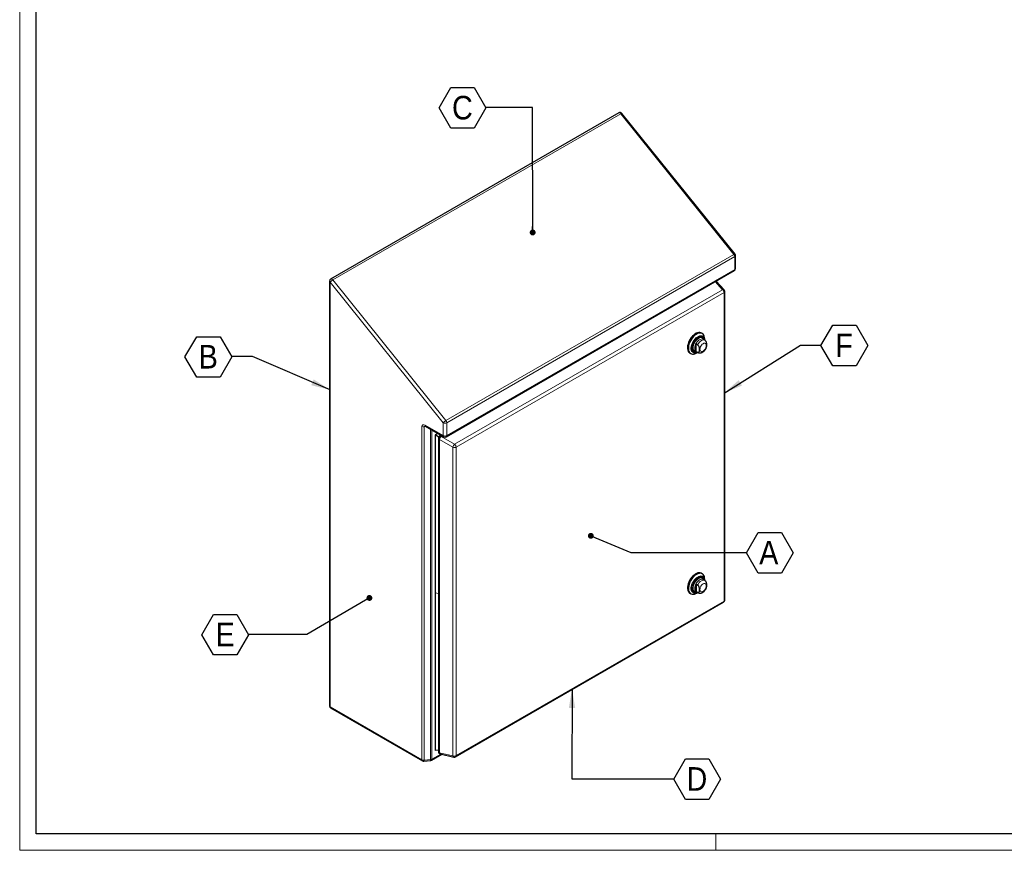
# Model space of a CAD drawing. Header units: millimetres. Extents: x 0 to 3364, y 0 to 2376.
# Tile 1 of 4: x 0 to 1194, y 0 to 1008. Entities that reach past the tile are written whole.
import ezdxf

# ---------------------------------------------------------------- set-up
doc = ezdxf.new("R2010")
doc.units = ezdxf.units.MM
doc.header["$LTSCALE"] = 4
doc.layers.add('FORMAT', color=7, linetype='Continuous')
doc.styles.add('SLDTEXTSTYLE3', font='GOTHIC.TTF', dxfattribs={"width": 0.913})
doc.styles.get("Standard").update_dxf_attribs({"font": 'GOTHIC.TTF'})
doc.dimstyles.new('SLDDIMSTYLE6', dxfattribs={"dimtxt": 0.18, "dimasz": 7.164103, "dimexe": 0, "dimexo": 0.0625, "dimgap": 0, "dimtad": 0, "dimtih": 1, "dimtoh": 1, "dimdec": 0, "dimrnd": 1e-09, "dimzin": 0, "dimdsep": 46, "dimtxsty": 'STANDARD', "dimblk1": 'DOT', "dimblk2": 'DOT', "dimsah": 1, "dimcen": 0.09, "dimadec": 0, "dimazin": 0, "dimtfac": 7.164103, "dimtdec": 0, "dimtofl": 0, "dimtmove": 0, "dimatfit": 3, "dimldrblk": 'DOT', "dimfxl": 1, "dimfrac": 2, "dimtolj": 1, "dimtzin": 0, "dimarcsym": 0})
doc.dimstyles.new('SLDDIMSTYLE7', dxfattribs={"dimtxt": 0.18, "dimasz": 23.283333, "dimexe": 0, "dimexo": 0.0625, "dimgap": 0, "dimtad": 0, "dimtih": 1, "dimtoh": 1, "dimdec": 0, "dimrnd": 1e-09, "dimzin": 0, "dimdsep": 46, "dimtxsty": 'STANDARD', "dimsah": 1, "dimcen": 0.09, "dimadec": 0, "dimazin": 0, "dimtfac": 23.283333, "dimtdec": 0, "dimtofl": 0, "dimtmove": 0, "dimatfit": 3, "dimfxl": 1, "dimfrac": 2, "dimtolj": 1, "dimtzin": 0, "dimarcsym": 0})

# ---------------------------------------------------------------- blocks, each defined once
blk = doc.blocks.new('SW_NOTE_0_12')
at = {"layer": 'FORMAT', "color": 0}
for p, q in [((-56.7, -0.4), (-42.5, 24.1)), ((-42.5, 24.1), (-14.2, 24.1)), ((-14.2, 24.1), (0, -0.4)), ((-42.5, -25), (-56.7, -0.4)), ((0, -0.4), (-14.2, -25)), ((-14.2, -25), (-42.5, -25))]:
    blk.add_line(p, q, dxfattribs=at)
at = {"layer": 'FORMAT', "color": 0, "insert": (-28.6, 14.1), "char_height": 28.6, "attachment_point": 2, "style": 'SLDTEXTSTYLE3'}
blk.add_mtext('C', dxfattribs=at)
blk = doc.blocks.new('_Dot')
at = {"color": 0, "linetype": 'ByBlock', "lineweight": -2}
blk.add_line((-0.5, 0), (-1, 0), dxfattribs=at)
at = {"color": 0, "linetype": 'ByBlock', "const_width": 0.5}
blk.add_lwpolyline([(-0.25, 0, 1), (0.25, 0, 1)], format="xyb", close=True, dxfattribs=at)
blk = doc.blocks.new('SW_NOTE_0_13')
at = {"layer": 'FORMAT', "color": 0}
for p, q in [((0, -0.4), (14.2, 24.1)), ((14.2, 24.1), (42.5, 24.1)), ((42.5, 24.1), (56.7, -0.4)), ((14.2, -25), (0, -0.4)), ((56.7, -0.4), (42.5, -25)), ((42.5, -25), (14.2, -25))]:
    blk.add_line(p, q, dxfattribs=at)
at = {"layer": 'FORMAT', "color": 0, "insert": (28, 14.1), "char_height": 28.6, "attachment_point": 2, "style": 'SLDTEXTSTYLE3'}
blk.add_mtext('F', dxfattribs=at)
blk = doc.blocks.new('SW_NOTE_0_14')
at = {"layer": 'FORMAT', "color": 0}
for p, q in [((0, -0.4), (14.2, 24.1)), ((14.2, 24.1), (42.5, 24.1)), ((42.5, 24.1), (56.7, -0.4)), ((14.2, -25), (0, -0.4)), ((56.7, -0.4), (42.5, -25)), ((42.5, -25), (14.2, -25))]:
    blk.add_line(p, q, dxfattribs=at)
at = {"layer": 'FORMAT', "color": 0, "insert": (27.2, 14.1), "char_height": 28.6, "attachment_point": 2, "style": 'SLDTEXTSTYLE3'}
blk.add_mtext('A', dxfattribs=at)
blk = doc.blocks.new('SW_NOTE_0_15')
at = {"layer": 'FORMAT', "color": 0}
for p, q in [((0, -0.4), (14.2, 24.1)), ((14.2, 24.1), (42.5, 24.1)), ((42.5, 24.1), (56.7, -0.4)), ((14.2, -25), (0, -0.4)), ((56.7, -0.4), (42.5, -25)), ((42.5, -25), (14.2, -25))]:
    blk.add_line(p, q, dxfattribs=at)
at = {"layer": 'FORMAT', "color": 0, "insert": (28, 14.1), "char_height": 28.6, "attachment_point": 2, "style": 'SLDTEXTSTYLE3'}
blk.add_mtext('D', dxfattribs=at)
blk = doc.blocks.new('SW_NOTE_0_16')
at = {"layer": 'FORMAT', "color": 0}
for p, q in [((-56.7, -0.4), (-42.5, 24.1)), ((-42.5, 24.1), (-14.2, 24.1)), ((-14.2, 24.1), (0, -0.4)), ((-42.5, -25), (-56.7, -0.4)), ((0, -0.4), (-14.2, -25)), ((-14.2, -25), (-42.5, -25))]:
    blk.add_line(p, q, dxfattribs=at)
at = {"layer": 'FORMAT', "color": 0, "insert": (-28.3, 14.1), "char_height": 28.6, "attachment_point": 2, "style": 'SLDTEXTSTYLE3'}
blk.add_mtext('E', dxfattribs=at)
blk = doc.blocks.new('SW_NOTE_0_17')
at = {"layer": 'FORMAT', "color": 0}
for p, q in [((-56.7, -0.4), (-42.5, 24.1)), ((-42.5, 24.1), (-14.2, 24.1)), ((-14.2, 24.1), (0, -0.4)), ((-42.5, -25), (-56.7, -0.4)), ((0, -0.4), (-14.2, -25)), ((-14.2, -25), (-42.5, -25))]:
    blk.add_line(p, q, dxfattribs=at)
at = {"layer": 'FORMAT', "color": 0, "insert": (-28.5, 14.1), "char_height": 28.6, "attachment_point": 2, "style": 'SLDTEXTSTYLE3'}
blk.add_mtext('B', dxfattribs=at)

msp = doc.modelspace()

# ---------------------------------------------------------------- linework, layer by layer
at = {"color": 7, "linetype": 'Continuous', "lineweight": 18}
for p, q in [((0.013916, 2375.674475), (0.013916, -0.325525)), ((3344.013916, 19.674475), (20.013916, 19.674475)), ((844.013916, 19.674475), (844.013916, -0.325525)), ((0.013916, -0.325525), (3364.013916, -0.325525))]:
    msp.add_line(p, q, dxfattribs=at)
at = {"color": 7, "linetype": 'Continuous', "lineweight": 25}
for p, q in [((20.013916, 19.674475), (20.013916, 2355.674475)), ((726.393141, 894.586484), (377.082391, 692.933681)), ((867.409926, 723.21891), (730.231211, 893.867928)), ((868.071734, 705.769561), (868.071734, 721.33932)), ((517.260862, 501.518611), (866.571612, 703.171414)), ((375.582269, 690.335534), (375.582269, 175.037938)), ((854.228337, 679.873812), (844.420864, 690.384059)), ((855.034953, 303.382085), (855.034953, 677.82709)), ((827.729085, 626.739888), (826.668425, 627.352194)), ((822.002446, 613.046162), (820.163968, 614.107493)), ((820.163968, 605.162736), (820.163968, 614.107493)), ((830.848295, 618.588526), (828.773688, 619.786171)), ((830.629149, 618.715036), (830.629149, 620.330061)), ((831.467831, 618.137336), (830.830316, 618.560376)), ((812.669562, 603.102826), (813.730223, 602.49052)), ((820.163968, 605.162736), (822.002446, 604.101406)), ((820.274379, 605.06334), (822.348985, 603.865695)), ((820.731263, 603.184562), (822.129839, 603.992205)), ((492.29256, 514.200782), (514.261106, 501.518611)), ((507.114291, 505.644379), (503.758772, 503.707279)), ((508.077068, 501.214126), (503.758772, 503.707279)), ((503.758772, 503.707279), (503.758772, 312.194063)), ((511.030702, 503.383483), (509.175344, 502.312408)), ((507.675222, 499.714262), (507.675222, 119.587419)), ((827.729085, 335.226653), (826.668425, 335.838959)), ((822.002446, 321.532927), (820.163968, 322.594258)), ((820.163968, 322.594258), (820.163968, 313.649501)), ((830.848295, 327.07529), (828.773688, 328.272935)), ((830.629149, 327.201801), (830.629149, 328.816826)), ((503.758772, 312.194063), (503.758772, 120.680846)), ((812.669562, 311.589591), (813.730223, 310.977285)), ((820.163968, 313.649501), (822.002446, 312.588171)), ((820.274379, 313.550105), (822.348985, 312.35246)), ((820.731263, 311.671326), (822.129839, 312.47897)), ((528.587617, 113.195904), (853.534831, 300.783938)), ((377.082391, 172.439792), (488.408079, 108.17284)), ((507.675222, 121.24664), (503.758772, 120.680846)), ((490.211762, 107.786409), (498.04402, 108.583665)), ((499.240094, 108.970096), (511.83413, 116.240478)), ((509.999652, 116.664475), (526.412168, 112.871106)), ((3344.013916, 19.674475), (20.013916, 19.674475))]:
    msp.add_line(p, q, dxfattribs=at)
at = {"color": 8, "linetype": 'Continuous', "lineweight": 18}
for p, q in [((728.953679, 893.497467), (379.642929, 691.844663)), ((866.132394, 722.848449), (728.953679, 893.497467)), ((516.821644, 521.195645), (866.132394, 722.848449)), ((867.193055, 720.114708), (517.882305, 518.461904)), ((867.193055, 704.544949), (867.193055, 720.114708)), ((517.882305, 502.892145), (867.193055, 704.544949)), ((513.639664, 518.461904), (376.460948, 689.110922)), ((376.460948, 689.110922), (376.460948, 173.813326)), ((379.642929, 691.844663), (516.821644, 521.195645)), ((852.403316, 680.026846), (843.327582, 689.752921)), ((527.456102, 492.438812), (852.403316, 680.026846)), ((854.156273, 676.602478), (529.209059, 489.014444)), ((854.156273, 302.157473), (854.156273, 676.602478)), ((822.349324, 603.8655), (822.002446, 604.101406)), ((487.786637, 109.546374), (487.786637, 514.142346)), ((492.807481, 513.903525), (490.428902, 513.661406)), ((490.428902, 513.661406), (490.428902, 109.065434)), ((491.671118, 515.574317), (513.639664, 502.892145)), ((513.639664, 502.892145), (513.639664, 518.461904)), ((517.882305, 518.461904), (517.882305, 502.892145)), ((498.26116, 109.86269), (498.26116, 510.755183)), ((499.861536, 509.831306), (499.861536, 110.34363)), ((512.309877, 502.645031), (511.043586, 501.914017)), ((511.043586, 501.914017), (527.456102, 492.438812)), ((525.367009, 488.820397), (508.954493, 498.295602)), ((508.954493, 498.295602), (508.954493, 118.16876)), ((525.367009, 114.375392), (525.367009, 488.820397)), ((529.209059, 489.014444), (529.209059, 114.569439)), ((503.758772, 312.194063), (507.675222, 311.346385)), ((822.349156, 312.352361), (822.002446, 312.588171)), ((529.209059, 114.569439), (854.156273, 302.157473)), ((376.460948, 173.813326), (487.786637, 109.546374)), ((490.428902, 109.065434), (498.26116, 109.86269)), ((499.861536, 110.34363), (510.578853, 116.530606)), ((508.954493, 118.16876), (525.367009, 114.375392))]:
    msp.add_line(p, q, dxfattribs=at)
at = {"color": 8, "linetype": 'Continuous', "lineweight": 18, "flags": 128}
for points in [[(728.953679, 893.497467), (728.442057, 894.037538), (727.893019, 894.43796), (727.343981, 894.671444), (726.832359, 894.722079), (726.393141, 894.586484)], [(816.581774, 609.253847), (816.710849, 610.841703), (817.093115, 612.517565), (817.71388, 614.217032), (818.549289, 615.874793), (819.567238, 617.427142), (820.728607, 618.814423), (821.988767, 619.983324), (823.299289, 620.888923), (824.609811, 621.49642), (825.86997, 621.782469), (827.03134, 621.736077), (828.049289, 621.359027), (828.884698, 620.665808), (829.505463, 619.683061), (829.670436, 619.268489)], [(821.171127, 604.545658), (820.728607, 604.481102), (819.567238, 604.527494), (818.549289, 604.904544), (817.71388, 605.597762), (817.093115, 606.580509), (816.710849, 607.815018), (816.581774, 609.253847)], [(828.773688, 619.786171), (828.545781, 619.904329), (827.529237, 620.170356), (826.381352, 620.097862), (825.152292, 619.690017), (823.895775, 618.964645), (822.666715, 617.953448), (821.51883, 616.700621), (820.502286, 615.260918), (819.661512, 613.697262), (819.033253, 612.07799), (818.644968, 610.473874), (818.513626, 608.955021)], [(822.002446, 613.046162), (822.947178, 614.632096), (824.064198, 616.057372), (825.300801, 617.254741), (826.59864, 618.167707), (827.896479, 618.753194), (829.133082, 618.983577), (830.250102, 618.847984), (830.848123, 618.588625)], [(824.830873, 607.757376), (824.96339, 608.996226), (825.351912, 610.303653), (825.96996, 611.590556), (826.775417, 612.769235), (827.71339, 613.759366), (828.71996, 614.493473), (829.72653, 614.921527), (830.664504, 615.014357), (831.46996, 614.765638), (832.088009, 614.192318), (832.47653, 613.33347), (832.609048, 612.247621), (832.47653, 611.00877), (832.088009, 609.701344), (831.46996, 608.414441), (830.664504, 607.235761), (829.72653, 606.24563), (828.71996, 605.511524), (827.71339, 605.08347), (826.775417, 604.990639), (825.96996, 605.239359), (825.351912, 605.812678), (824.96339, 606.671527), (824.830873, 607.757376)], [(821.171127, 313.032423), (820.728607, 312.967867), (819.567238, 313.014259), (818.549289, 313.391309), (817.71388, 314.084527), (817.093115, 315.067274), (816.710849, 316.301783), (816.581774, 317.740612), (816.710849, 319.328468), (817.093115, 321.00433), (817.71388, 322.703797), (818.549289, 324.361558), (819.567238, 325.913907), (820.728607, 327.301188), (821.988767, 328.470088), (823.299289, 329.375688), (824.609811, 329.983185), (825.86997, 330.269234), (827.03134, 330.222842), (828.049289, 329.845791), (828.884698, 329.152573), (829.505463, 328.169826), (829.670436, 327.755254)], [(828.773688, 328.272935), (828.545781, 328.391094), (827.529237, 328.65712), (826.381352, 328.584627), (825.152292, 328.176782), (823.895775, 327.451409), (822.666715, 326.440213), (821.51883, 325.187386), (820.502286, 323.747683), (819.661512, 322.184026), (819.033253, 320.564755), (818.644968, 318.960639), (818.513626, 317.441785), (818.644968, 316.074576), (819.033253, 314.918765), (819.661512, 314.024865), (820.274379, 313.550105)], [(822.002446, 321.532927), (822.947178, 323.118861), (824.064198, 324.544137), (825.300801, 325.741506), (826.59864, 326.654472), (827.896479, 327.239959), (829.133082, 327.470341), (830.250102, 327.334749), (830.847956, 327.075486)], [(832.609048, 320.734385), (832.47653, 319.495535), (832.088009, 318.188109), (831.46996, 316.901206), (830.664504, 315.722526), (829.72653, 314.732395), (828.71996, 313.998289), (827.71339, 313.570234), (826.775417, 313.477404), (825.96996, 313.726123), (825.351912, 314.299443), (824.96339, 315.158292), (824.830873, 316.244141), (824.96339, 317.482991), (825.351912, 318.790417), (825.96996, 320.07732), (826.775417, 321.256), (827.71339, 322.246131), (828.71996, 322.980237), (829.72653, 323.408292), (830.664504, 323.501122), (831.46996, 323.252403), (832.088009, 322.679083), (832.47653, 321.820234), (832.609048, 320.734385)]]:
    msp.add_lwpolyline(points, dxfattribs=at)
at = {"color": 7, "linetype": 'Continuous', "lineweight": 25, "flags": 128}
for points in [[(826.668425, 627.352194), (826.233573, 627.573815), (824.959935, 627.943757), (823.549265, 627.984354), (822.038098, 627.694556), (820.465572, 627.081867), (818.872415, 626.162158), (817.299889, 624.959246), (815.788722, 623.504288), (814.378052, 621.834965), (813.104414, 619.994513), (812.000796, 618.030598), (811.095779, 615.994085), (810.412805, 613.937717), (809.969561, 611.914755), (809.777527, 609.977591), (809.841677, 608.176397), (810.160349, 606.557824), (810.72529, 605.163791), (811.521869, 604.030403), (812.529454, 603.187014), (812.669562, 603.102826)], [(830.629149, 620.330061), (830.500953, 622.089808), (830.119685, 623.655967), (829.495221, 624.987975), (828.643733, 626.051333), (827.587275, 626.818502), (826.353208, 627.269612), (824.973493, 627.392979), (823.483866, 627.185408), (821.922906, 626.652276), (820.331041, 625.80739), (818.7495, 624.672633), (817.219244, 623.277393), (815.779906, 621.657807), (814.468764, 619.855821), (813.319775, 617.918106), (812.362699, 615.894848), (811.622322, 613.838448), (811.11782, 611.802165), (810.86226, 609.838738), (810.86226, 607.999019), (811.11782, 606.330657), (811.622322, 604.876859), (812.362699, 603.67528), (813.319775, 602.757038), (814.468764, 602.145917), (815.779906, 601.857744), (817.219244, 601.899983), (818.7495, 602.271539), (820.331041, 602.96279), (820.731263, 603.184562)], [(822.121064, 603.997271), (821.045445, 603.517171), (819.640136, 603.153768), (818.326663, 603.125944), (817.147242, 603.434595), (816.13978, 604.0698), (815.336657, 605.011143), (814.763688, 606.228368), (814.439287, 607.682352), (814.373881, 609.326365), (814.569572, 611.107565), (815.020071, 612.968703), (815.710898, 614.849961), (816.619849, 616.690874), (817.717711, 618.432273), (818.969196, 620.018189), (820.334081, 621.397647), (821.768498, 622.526313), (823.226343, 623.367909), (824.66076, 623.895386), (826.025645, 624.09179), (827.27713, 623.950809), (828.374992, 623.476973), (829.283943, 622.685514), (829.97477, 621.601867), (830.425269, 620.260864), (830.620373, 618.720102)], [(821.330223, 604.453814), (821.13315, 604.379422), (819.815338, 604.051644), (818.588861, 604.048842), (817.495486, 604.371113), (816.572445, 605.007483), (815.851172, 605.936279), (815.35623, 607.125874), (815.104472, 608.535756), (815.104472, 610.117915), (815.35623, 611.818471), (815.851172, 613.579514), (816.572445, 615.341074), (817.495486, 617.043163), (818.588861, 618.627819), (819.815338, 620.041078), (821.13315, 621.234813), (822.497421, 622.168372)], [(822.992395, 621.270223), (821.687642, 620.373135), (820.430046, 619.220728), (819.265061, 617.854655), (818.23479, 616.324288), (817.376472, 614.684939), (816.721128, 612.995858), (816.292444, 611.318093), (816.105914, 609.712283), (816.168279, 608.236465), (816.477285, 606.943981), (817.021765, 605.881543), (817.782038, 605.087552), (818.730628, 604.590702), (819.833249, 604.408954), (821.050049, 604.548874), (821.131055, 604.568791)], [(822.497421, 622.168372), (823.861691, 622.809966), (825.179503, 623.137744), (826.40598, 623.140546), (827.499356, 622.818274), (828.422396, 622.181905), (829.143669, 621.253109), (829.638612, 620.063514), (829.829533, 619.176644)], [(829.630365, 619.291622), (829.263662, 620.236509), (828.608319, 621.168945), (827.75, 621.817302), (826.71973, 622.158144), (825.554744, 622.179153), (824.297148, 621.879571), (822.992395, 621.270223)], [(820.163968, 614.107493), (819.559691, 612.765943), (819.114367, 611.409798), (818.84161, 610.080509), (818.749755, 608.818706), (818.84161, 607.662957), (819.114367, 606.648588), (819.559691, 605.806602), (820.163968, 605.162736)], [(826.668425, 335.838959), (826.526615, 335.917573), (825.292548, 336.368682), (823.912833, 336.49205), (822.423206, 336.284479), (820.862246, 335.751347), (819.270381, 334.906461), (817.68884, 333.771703), (816.158584, 332.376464), (814.719246, 330.756878), (813.408104, 328.954892), (812.259115, 327.017177), (811.302039, 324.993919), (810.561662, 322.937518), (810.05716, 320.901236), (809.8016, 318.937809), (809.8016, 317.09809), (810.05716, 315.429727), (810.561662, 313.97593), (811.302039, 312.77435), (812.259115, 311.856109), (812.669562, 311.589591)], [(820.729654, 334.53354), (819.141663, 333.468777), (817.5948, 332.135519), (816.129129, 330.568296), (814.782609, 328.8077), (813.590114, 326.899328), (812.582529, 324.892607), (811.785951, 322.839509), (811.221009, 320.793208), (810.902337, 318.806703), (810.838187, 316.931444), (811.030221, 315.215998), (811.473465, 313.704794), (812.15644, 312.436972), (813.061456, 311.445368), (814.165074, 310.755664), (815.438712, 310.385722), (816.849382, 310.345125), (818.360549, 310.634923), (819.933075, 311.247612), (820.731263, 311.671326)], [(830.629149, 328.816826), (830.55697, 330.153082), (830.238298, 331.771655), (829.673357, 333.165688), (828.876778, 334.299076), (827.869194, 335.142465), (826.676699, 335.674012), (825.330178, 335.879949), (823.864507, 335.754943), (822.317644, 335.302232), (820.729654, 334.53354)], [(822.121064, 312.484036), (820.687941, 311.882081), (819.301448, 311.601895), (818.017676, 311.658531), (816.877887, 312.050169), (815.918714, 312.76422), (815.170987, 313.777735), (814.658737, 315.058139), (814.398429, 316.564277), (814.398429, 318.247743), (814.658737, 320.054427), (815.170987, 321.926262), (815.918714, 323.803085), (816.877887, 325.624573), (818.017676, 327.332183), (819.301448, 328.87103), (820.687941, 330.191655), (822.132592, 331.251612), (823.588969, 332.016832), (825.010263, 332.462721), (826.350792, 332.574948), (827.56747, 332.349905), (828.621193, 331.794826), (829.478093, 330.927552), (830.110628, 329.775956), (830.498468, 328.377054), (830.620373, 327.206867)], [(815.072799, 317.795316), (815.199218, 319.443705), (815.574168, 321.18192), (816.18488, 322.950767), (817.010559, 324.690011), (818.023087, 326.340424), (819.187982, 327.845803), (820.465577, 329.154884), (821.812363, 330.223088), (823.182478, 331.014039), (824.529265, 331.500801), (825.806859, 331.666799), (826.971755, 331.50638), (827.984282, 331.025006), (828.809961, 330.239071), (829.420674, 329.175338), (829.795624, 327.870031), (829.829533, 327.663409)], [(829.630365, 327.778386), (829.507505, 328.160686), (828.963026, 329.223124), (828.202752, 330.017115), (827.254163, 330.513964), (826.151542, 330.695713), (824.934741, 330.555793), (823.647739, 330.099261), (822.337051, 329.342617), (821.050049, 328.313208), (819.833249, 327.04824), (818.730628, 325.593432), (817.782038, 324.001365), (817.021765, 322.32958), (816.477285, 320.6385), (816.168279, 318.989244), (816.105914, 317.441422), (816.292444, 316.050975), (816.721128, 314.868158), (817.376472, 313.935722), (818.23479, 313.287365), (819.265061, 312.946523), (820.430046, 312.925514), (821.131055, 313.055556)], [(820.163968, 322.594258), (819.559691, 321.252708), (819.114367, 319.896563), (818.84161, 318.567274), (818.749755, 317.305471), (818.84161, 316.149722), (819.114367, 315.135353), (819.559691, 314.293367), (820.163968, 313.649501)], [(821.330223, 312.940579), (820.465577, 312.662116), (819.187982, 312.496118), (818.023087, 312.656538), (817.010559, 313.137911), (816.18488, 313.923847), (815.574168, 314.98758), (815.199218, 316.292887), (815.072799, 317.795316)]]:
    msp.add_lwpolyline(points, dxfattribs=at)
at = {"color": 7, "linetype": 'Continuous', "lineweight": 25}
for centre, start, end in [((727.893019, 891.988338), 38.794571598, 119.997311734), ((865.071734, 721.33932), 0, 38.794571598), ((865.071734, 705.769561), 299.997311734, 0), ((378.582269, 690.335534), 119.997311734, 180), ((852.034953, 677.82709), 0, 43.018972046), ((510.675222, 499.714262), 119.997311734, 180), ((515.760984, 504.116757), 240.002688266, 299.997311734), ((852.034953, 303.382085), 299.997311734, 0), ((378.582269, 175.037938), 180, 240.002688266), ((510.675222, 119.587419), 180, 256.985945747), ((489.907958, 110.770986), 240.002688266, 275.812198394), ((497.740216, 111.568243), 275.812198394, 299.997311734), ((527.087738, 115.794051), 256.985945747, 299.997311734)]:
    msp.add_arc(centre, 3, start, end, dxfattribs=at)
at = {"color": 8, "linetype": 'Continuous', "lineweight": 18}
for centre, radius, start, end in [((729.9734, 892.368977), 1.52096, 80.240932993, 132.101441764), ((867.152115, 721.719959), 1.52096, 80.240932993, 132.101441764), ((862.593256, 719.902671), 4.604683, 2.639287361, 39.772072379), ((866.570363, 721.489039), 1.508818, 294.374658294, 354.305200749), ((865.723049, 704.382689), 1.478934, 305.013332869, 6.298847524), ((866.570363, 705.91928), 1.508818, 294.374658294, 354.305200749), ((377.64806, 690.708979), 2.295491, 29.65297254, 104.266152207), ((377.08364, 690.485253), 1.508818, 185.694799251, 245.625341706), ((385.382262, 681.94555), 11.442569, 120.104407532, 141.229454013), ((853.196692, 678.529577), 1.694479, 52.495253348, 117.918289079), ((849.470182, 676.364495), 4.69213, 2.907262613, 51.309163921), ((853.535354, 677.975538), 1.506929, 294.333235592, 354.34662345), ((825.706254, 619.604552), 3.691465, 38.334487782, 58.08367892), ((822.719879, 608.513941), 4.229317, 174.013677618, 234.674141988), ((819.154268, 608.862992), 4.74848, 245.169315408, 294.898646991), ((489.882843, 518.160098), 4.531712, 242.447328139, 276.920802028), ((493.141124, 515.412057), 1.478934, 173.701152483, 234.986667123), ((522.560977, 511.296532), 11.442569, 120.104407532, 141.229454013), ((515.760984, 522.556037), 4.611066, 242.609672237, 297.390327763), ((513.282506, 518.249868), 4.604683, 2.639287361, 39.772072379), ((515.866543, 496.717205), 7.089977, 132.863186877, 167.136812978), ((509.810628, 500.711824), 1.722049, 44.276173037, 111.648479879), ((515.10967, 502.729885), 1.478934, 173.701152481, 234.986667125), ((515.760984, 506.986278), 4.611066, 242.609672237, 297.390327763), ((516.455248, 502.710453), 1.438577, 304.056350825, 7.255829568), ((509.328727, 499.919185), 1.666154, 187.064791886, 257.02009499), ((532.279059, 487.241999), 7.089977, 132.863186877, 167.136812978), ((524.522968, 488.776461), 4.69213, 2.907262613, 51.309163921), ((527.072121, 493.192403), 4.692744, 248.693880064, 297.08878256), ((824.944902, 327.359204), 4.72535, 4.93202688, 54.342209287), ((819.154283, 317.325128), 4.726145, 245.043805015, 295.024198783), ((852.65634, 302.008753), 1.507288, 305.649756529, 5.662423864), ((853.571624, 303.504508), 1.468441, 293.462125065, 355.217733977), ((377.08364, 175.187657), 1.508818, 185.694799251, 245.625341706), ((377.930954, 173.651066), 1.478934, 173.701152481, 234.986667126), ((509.378939, 119.837621), 1.721991, 188.354540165, 255.730346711), ((489.256643, 109.384114), 1.478934, 173.701152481, 234.986667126), ((489.882843, 113.564126), 4.531712, 242.447328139, 276.920802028), ((488.511007, 108.73309), 1.946477, 330.898613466, 9.83090466), ((496.343265, 109.530347), 1.946477, 330.898613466, 9.83090466), ((497.917819, 113.908366), 4.060219, 274.850849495, 298.601979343), ((498.434479, 110.161938), 1.438577, 304.056350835, 7.255829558), ((510.59587, 118.193944), 1.64157, 180.879030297, 248.703174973), ((527.072121, 118.747398), 4.692744, 248.693880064, 297.08878256), ((527.008386, 114.400576), 1.64157, 180.879030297, 248.703174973), ((527.749795, 114.402319), 1.468802, 304.778924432, 6.533255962)]:
    msp.add_arc(centre, radius, start, end, dxfattribs=at)
for centre, major_axis, ratio, start_param, end_param in [((491.671118, 511.899883), (-3.218008, 3.915757), 0.5556237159, 5.3068922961, 6.8776886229), ((493.792438, 513.124495), (3.356491, -0.615021), 0.3537957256, 2.259554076, 3.2063292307)]:
    msp.add_ellipse(centre, major_axis=major_axis, ratio=ratio, start_param=start_param, end_param=end_param, dxfattribs=at)
at = {"color": 7, "linetype": 'Continuous', "lineweight": 25}
for points, knots in [([(829.728949, 619.23471), (829.696445, 619.424711), (829.598758, 619.995741), (829.253572, 620.843131), (828.806959, 621.649329), (828.415746, 622.026208), (828.276378, 622.16047)], [0, 0, 0, 0, 0.16214571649, 0.4873143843, 0.81735812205, 1, 1, 1, 1]), ([(822.002446, 613.046162), (822.120997, 612.967136), (822.394076, 612.785102), (822.803242, 612.328443), (823.256858, 611.611319), (823.726029, 610.422867), (823.96391, 608.955181), (824.018371, 607.481529), (823.974687, 606.174382), (823.820368, 605.148415), (823.513761, 604.399052), (823.11798, 603.990028), (822.614851, 603.869265), (822.230077, 603.97416), (822.025227, 604.088671), (822.002446, 604.101406)], [0, 0, 0, 0, 0.0369264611, 0.0850591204, 0.1377155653, 0.2227588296, 0.3675852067, 0.4999338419, 0.6129938, 0.7277864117, 0.803401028, 0.8794997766, 0.9360221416, 0.9928849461, 1, 1, 1, 1]), ([(822.359671, 603.883738), (822.671675, 603.719695), (823.34105, 603.367758), (824.494596, 603.177174), (825.712144, 603.227749), (826.938302, 603.547925), (828.163161, 604.128838), (829.364365, 604.975737), (830.494553, 606.066503), (831.494124, 607.353871), (832.33314, 608.760131), (832.717367, 609.753014), (832.906396, 610.241484)], [0, 0, 0, 0, 0.0799824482, 0.1715948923, 0.2630410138, 0.3577301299, 0.4581227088, 0.5644555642, 0.6741686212, 0.7840111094, 0.8937397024, 1, 1, 1, 1]), ([(832.867518, 610.258914), (832.967984, 610.594679), (833.188733, 611.332443), (833.204049, 612.651326), (833.168857, 614.00143), (833.012276, 615.206146), (832.706656, 616.312547), (832.308854, 617.168196), (831.8685, 617.815412), (831.577591, 618.046664), (831.466199, 618.135213)], [0, 0, 0, 0, 0.15481083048, 0.34015936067, 0.49849493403, 0.65925701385, 0.76515200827, 0.87172500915, 0.9508821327, 1, 1, 1, 1]), ([(817.453852, 604.467817), (817.767576, 604.356056), (818.440032, 604.1165), (819.578564, 604.111425), (820.528269, 604.240072), (821.079825, 604.456957), (821.22553, 604.514252)], [0, 0, 0, 0, 0.2690523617, 0.5767033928, 0.8881774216, 1, 1, 1, 1]), ([(491.776264, 514.429504), (491.766549, 514.42943), (491.722547, 514.429094), (491.931424, 514.395383), (492.179793, 514.261548), (492.29256, 514.200782)], [0, 0, 0, 0, 0.13397124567, 0.60679673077, 1, 1, 1, 1]), ([(829.728949, 327.721475), (829.696399, 327.91143), (829.598572, 328.482322), (829.255262, 329.331565), (828.764436, 330.197036), (828.317266, 330.621593), (828.123752, 330.805321)], [0, 0, 0, 0, 0.151658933, 0.4557972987, 0.7644954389, 1, 1, 1, 1]), ([(831.458048, 326.612838), (831.319032, 326.749055), (831.133407, 326.930945), (830.896975, 327.031899), (830.837608, 327.057248)], [0, 0, 0, 0, 0.7489054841, 1, 1, 1, 1]), ([(832.876437, 318.781682), (832.973178, 319.106027), (833.189892, 319.832608), (833.203804, 321.138279), (833.16892, 322.488146), (833.012266, 323.69292), (832.706658, 324.799308), (832.308856, 325.654966), (831.868422, 326.302271), (831.577423, 326.533585), (831.465943, 326.6222)], [0, 0, 0, 0, 0.150254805, 0.3365939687, 0.4957757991, 0.6573971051, 0.7638580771, 0.8710006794, 0.9505808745, 1, 1, 1, 1]), ([(817.453852, 312.954582), (817.767576, 312.842821), (818.440032, 312.603265), (819.578564, 312.598189), (820.528269, 312.726836), (821.079825, 312.943722), (821.22553, 313.001017)], [0, 0, 0, 0, 0.2690523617, 0.5767033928, 0.8881774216, 1, 1, 1, 1]), ([(822.002446, 321.532927), (822.120997, 321.453901), (822.394076, 321.271867), (822.803242, 320.815207), (823.256858, 320.098084), (823.726029, 318.909632), (823.96391, 317.441945), (824.018371, 315.968294), (823.974687, 314.661147), (823.820368, 313.63518), (823.513761, 312.885816), (823.11798, 312.476793), (822.614851, 312.356029), (822.230077, 312.460925), (822.025227, 312.575436), (822.002446, 312.588171)], [0, 0, 0, 0, 0.0369264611, 0.0850591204, 0.1377155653, 0.2227588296, 0.3675852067, 0.4999338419, 0.6129938, 0.7277864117, 0.803401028, 0.8794997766, 0.9360221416, 0.9928849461, 1, 1, 1, 1]), ([(822.366964, 312.38061), (822.460357, 312.315203), (822.88917, 312.014888), (823.801261, 311.765009), (825.006228, 311.64712), (826.231887, 311.819954), (827.457515, 312.247785), (828.67733, 312.942424), (829.853835, 313.896603), (830.937858, 315.076642), (831.865898, 316.429746), (832.538322, 317.682434), (832.801195, 318.482927), (832.896772, 318.773972)], [0, 0, 0, 0, 0.0258689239, 0.1187770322, 0.2095836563, 0.3017320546, 0.3983232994, 0.5010575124, 0.6089006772, 0.7184663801, 0.827860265, 0.9374128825, 1, 1, 1, 1])]:
    msp.add_open_spline(points, degree=3, knots=knots, dxfattribs=at)

# ---------------------------------------------------------------- block references
at = {"layer": 'FORMAT'}
for name, p in [('SW_NOTE_0_12', (565.455086, 901.092211)), ('SW_NOTE_0_13', (971.664589, 612.654077)), ('SW_NOTE_0_17', (257.138656, 598.860974)), ('SW_NOTE_0_14', (881.198058, 361.132779)), ('SW_NOTE_0_16', (277.422632, 261.741298)), ('SW_NOTE_0_15', (793.165603, 86.487748))]:
    msp.add_blockref(name, p, dxfattribs=at)

# ---------------------------------------------------------------- leaders
for points, dimstyle in [([(622.058251, 749.428241), (621.65468, 901.092211), (565.455086, 901.092211)], 'SLDDIMSTYLE6'), ([(854.156273, 554.539776), (946.664589, 612.654077), (971.664589, 612.654077)], 'SLDDIMSTYLE7'), ([(376.460948, 558.417771), (282.138656, 598.860974), (257.138656, 598.860974)], 'SLDDIMSTYLE7'), ([(692.557071, 381.32265), (740.923162, 361.132779), (881.198058, 361.132779)], 'SLDDIMSTYLE6'), ([(424.104412, 305.940649), (348.049999, 261.741298), (277.422632, 261.741298)], 'SLDDIMSTYLE6'), ([(669.830988, 195.74875), (669.605762, 86.487748), (793.165603, 86.487748)], 'SLDDIMSTYLE7')]:
    msp.add_leader(points, dimstyle=dimstyle, dxfattribs=at)

doc.saveas('drawing.dxf')
